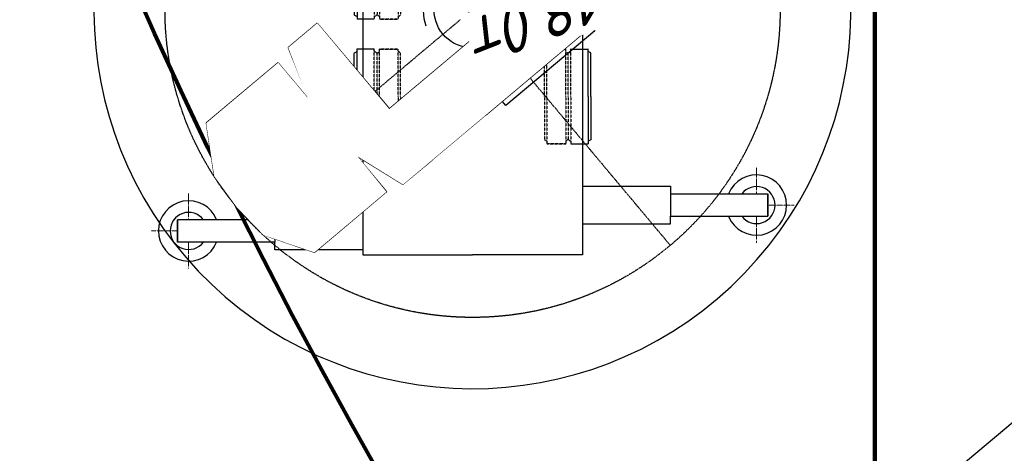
# Model space of a CAD drawing. Header units: millimetres. Extents: x 2204655785 to 2205143108, y 485765510 to 486291538.
# Tile 37 of 156: x 2204903722 to 2204914126, y 486181588 to 486186163. Entities that reach past the tile are written whole.
import ezdxf
from ezdxf.enums import TextEntityAlignment as Align
from ezdxf.lldxf.tags import DXFTag

# ---------------------------------------------------------------- set-up
doc = ezdxf.new("R2010")
doc.units = ezdxf.units.MM
for name, pattern in [('ACAD_ISO04W100', [30, 24, -3, 0, -3]), ('DASHED2', [9.524999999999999, 6.35, -3.175]), ('НЕВИДИМАЯ', [9.524999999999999, 6.35, -3.175]), ('НЕВИДИМАЯX2', [19.049999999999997, 12.7, -6.35]), ('осевая', [50.800000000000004, 31.75, -6.35, 6.35, -6.35]), ('ОСЕВАЯ2', [28.575000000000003, 19.05, -3.175, 3.175, -3.175])]:
    doc.linetypes.add(name, pattern=pattern)
for name, color, linetype in [('3', 7, 'Continuous'), ('ППР_Автокран', 7, 'Continuous'), ('ППР_Автокран СКАТ-40', 7, 'Continuous'), ('ППР_Автокран_Линия предупреждения', 1, 'Continuous'), ('ППР_Автокран_Опасная зона', 1, 'Continuous'), ('ППР_Автокран_Стрела', 7, 'Continuous'), ('ППР_Автокран_Стрела_15м', 7, 'Continuous'), ('ППР_Дороги рабочие', 30, 'Continuous'), ('ППР_Опасная зона от крана', 1, 'Continuous'), ('ППР_Разрез', 5, 'Continuous'), ('ППР_Стрела', 7, 'Continuous')]:
    doc.layers.add(name, color=color, linetype=linetype)
doc.layers.add('4', color=240, linetype='ACAD_ISO04W100', lineweight=15)
doc.styles.add('ППРк_М1-1', font='GOST_Common Italic.ttf', dxfattribs={"height": 800})
doc.styles.add('ППРк_М1-1кран', font='GOST_Common Italic.ttf', dxfattribs={"width": 0.8, "height": 600})
tags = doc.linetypes.add('опасная зона_Кран', pattern='A,30,-8,4,-8,30,-8,4,-8,30,-8,4,[230,Bbox.shx,S=2.5,R=0,X=0,Y=-10],-6', length=148).pattern_tags.tags
tags[24] = DXFTag(74, 5)
doc.dimstyles.new('ППРк_М1-1', dxfattribs={"dimtxt": 800, "dimasz": 550, "dimexe": 1.5, "dimexo": 0.675, "dimgap": 100, "dimtad": 1, "dimdec": 1, "dimlfac": 0.001, "dimzin": 1, "dimtxsty": 'ППРк_М1-1', "dimblk": 'OBLIQUE', "dimcen": 250, "dimclrd": 256, "dimclre": 256, "dimclrt": 256, "dimadec": 0, "dimazin": 0, "dimtfac": 1, "dimtdec": 1, "dimtmove": 0, "dimatfit": 3, "dimfxl": 1, "dimtfill": 1, "dimfrac": 2, "dimarcsym": 0})

# ---------------------------------------------------------------- blocks, each defined once
blk = doc.blocks.new('*U374')
at = {"layer": 'ППР_Опасная зона от крана', "linetype": 'опасная зона_Кран', "lineweight": 80, "ltscale": 100}
blk.add_arc((135.0000000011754, -2.756905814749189e-12), 54570, 90, 270, dxfattribs=at)
at = {"style": 'ППРк_М1-1', "width": 0.8}
for tag, p, height, flags in [('ОПАСНАЯ_ЗОНА', (25480.86349566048, 21929.54864936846), 800, 1), ('ОТЛЕТ_ГРУЗА', (25413.71794504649, 20678.22478634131), 800, 1), ('Кол-во_элементов', (2695.658620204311, -1978.247657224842), 1200, 8)]:
    blk.add_attdef(tag, p, '', height=height, dxfattribs=dict(at, flags=flags))
at = {"style": 'ППРк_М1-1', "width": 0.8, "flags": 8}
blk.add_attdef('МАРКА_КРАНА', text='', height=1200, dxfattribs=at).set_placement((8837.500000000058, 818.1705151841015), align=Align.CENTER)
blk.add_attdef('ВЫСОТА', text='', height=1200, dxfattribs=at).set_placement((9134.892518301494, -8454.019769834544), align=Align.MIDDLE_CENTER)
at = {"layer": 'Defpoints', "style": 'ППРк_М1-1', "width": 0.8, "flags": 1}
for tag, p in [('МАКСИМАЛЬНАЯ_ДЛИНА_ГРУЗА', (25470.43245178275, 19233.21998733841)), ('ШИРИНА_ГРУЗА', (25397.00754551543, 17803.51326374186))]:
    blk.add_attdef(tag, p, '', height=800, dxfattribs=at)
at = {"layer": 'ППР_Разрез', "style": 'ППРк_М1-1кран', "width": 0.8, "flags": 8}
for tag, p in [('РАЗРЕЗ2', (-1027.850051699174, 55181.16719955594)), ('РАЗРЕЗ', (-1731.871232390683, -54129.29106883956))]:
    blk.add_attdef(tag, p, '', height=800, dxfattribs=at)
at = {"layer": 'ППР_Стрела', "style": 'ППРк_М1-1кран', "width": 0.8, "flags": 8}
for tag, p, rotation in [('ВЫСОТА_КРЮКА_ГОРИЗ', (-22781.63655580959, 24557.60636817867), 317.0000000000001), ('ВЫСОТА_КРЮКА_НАКЛ', (-23522.05852620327, 23711.3998985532), 317.0000000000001), ('ГАБАРИТ_СТРЕЛЫ', (-25019.84159903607, 21408.71984927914), 317), ('ВЫЛЕТ', (-19745.37605332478, 16966.5384373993), 317)]:
    blk.add_attdef(tag, p, '', height=800, rotation=rotation, dxfattribs=at)
blk = doc.blocks.new('*U443')
at = {"layer": 'ППР_Опасная зона от крана', "linetype": 'опасная зона_Кран', "lineweight": 80, "ltscale": 100}
blk.add_arc((135.0000000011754, -2.756905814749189e-12), 50270, 90, 270, dxfattribs=at)
at = {"layer": 'ППР_Стрела', "linetype": 'НЕВИДИМАЯX2', "lineweight": 50, "ltscale": 100}
blk.add_arc((135.000000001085, 8.731149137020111e-11), 38700, 90, 270, dxfattribs=at)
at = {"layer": 'ППР_Стрела', "linetype": 'Continuous', "lineweight": 100}
blk.add_arc((135.000000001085, 8.731149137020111e-11), 30700, 90, 270, dxfattribs=at)
at = {"style": 'ППРк_М1-1', "width": 0.8}
for tag, p, height, flags in [('ОПАСНАЯ_ЗОНА', (25480.86349566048, 21929.54864936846), 800, 1), ('ОТЛЕТ_ГРУЗА', (25413.71794504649, 20678.22478634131), 800, 1), ('Кол-во_элементов', (2695.658620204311, -1978.247657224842), 1200, 8)]:
    blk.add_attdef(tag, p, '', height=height, dxfattribs=dict(at, flags=flags))
at = {"style": 'ППРк_М1-1', "width": 0.8, "flags": 8}
blk.add_attdef('МАРКА_КРАНА', text='', height=1200, dxfattribs=at).set_placement((8837.500000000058, 818.1705151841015), align=Align.CENTER)
blk.add_attdef('ВЫСОТА', text='', height=1200, dxfattribs=at).set_placement((9134.892518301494, -8454.019769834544), align=Align.MIDDLE_CENTER)
at = {"layer": 'Defpoints', "style": 'ППРк_М1-1', "width": 0.8, "flags": 1}
for tag, p in [('МАКСИМАЛЬНАЯ_ДЛИНА_ГРУЗА', (25470.43245178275, 19233.21998733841)), ('ШИРИНА_ГРУЗА', (25397.00754551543, 17803.51326374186))]:
    blk.add_attdef(tag, p, '', height=800, dxfattribs=at)
at = {"layer": 'ППР_Разрез', "style": 'ППРк_М1-1кран', "width": 0.8, "flags": 8}
for tag, p in [('РАЗРЕЗ2', (-1027.850051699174, 55181.16719955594)), ('РАЗРЕЗ', (-1731.871232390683, -54129.29106883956))]:
    blk.add_attdef(tag, p, '', height=800, dxfattribs=at)
at = {"layer": 'ППР_Стрела', "style": 'ППРк_М1-1кран', "width": 0.8, "flags": 8}
for tag, p, rotation in [('ВЫСОТА_КРЮКА_ГОРИЗ', (-19652.88990890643, 21607.87003767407), 317.0000000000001), ('ГАБАРИТ_СТРЕЛЫ', (-25019.84159903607, 21408.71984927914), 317), ('ВЫСОТА_КРЮКА_НАКЛ', (-20393.31187930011, 20761.66356804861), 317.0000000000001), ('ВЫЛЕТ', (-16616.62940642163, 14016.80210689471), 317)]:
    blk.add_attdef(tag, p, '', height=800, rotation=rotation, dxfattribs=at)
blk = doc.blocks.new('Поворотная СКАТ-40')
at = {"linetype": 'осевая', "lineweight": 18, "ltscale": 60}
for p, q in [((53757.7395195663, -2098111.622490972), (53757.73951819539, -2748111.622488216)), ((-271242.3154865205, -2423111.622489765), (378757.6845117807, -2423111.622490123))]:
    blk.add_line(p, q, dxfattribs=at)
at = {"lineweight": 30}
for p, q in [((-121361.6049969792, -2328788.244638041), (-138985.9508724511, -2382369.933435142)), ((-121361.6049969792, -2328788.244638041), (-81242.26048183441, -2328788.244638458)), ((-81242.26048201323, -2423111.622489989), (-81242.26048183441, -2328788.244638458)), ((-239084.2892567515, -2334139.622196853), (-268425.0482227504, -2382369.933433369)), ((-139717.9993321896, -2334139.622197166), (-239084.2892567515, -2334139.622196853)), ((-139717.9993332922, -2382369.93343462), (-139717.9993321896, -2334139.622197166)), ((-268425.0482227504, -2382369.933433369), (-81242.26048147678, -2382369.933433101)), ((-81242.26048201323, -2423111.622489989), (-81242.26048111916, -2517435.000340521)), ((138246.7732855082, -2441618.130490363), (138246.7732873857, -2523467.881794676)), ((132977.4743333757, -2447083.862468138), (-81242.26048108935, -2447083.862468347)), ((99488.90602716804, -2447083.862470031), (99488.90602844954, -2517435.000340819)), ((104758.2049810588, -2447083.862469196), (104758.2049802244, -2517435.000342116)), ((132977.474332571, -2517435.000341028), (132977.4743333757, -2447083.862468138)), ((-239084.2892569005, -2512083.622782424), (-268425.0482217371, -2463853.311545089)), ((-268425.0482217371, -2463853.311545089), (-81242.2604804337, -2463853.311544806)), ((-139717.9993343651, -2463853.31154421), (-139717.9993323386, -2512083.622782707)), ((-121361.6049962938, -2517435.000340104), (-138985.950873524, -2463853.311544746)), ((-139717.9993323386, -2512083.622782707), (-239084.2892569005, -2512083.622782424)), ((-7399.861785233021, -2517435.000342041), (-121361.6049970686, -2517435.000341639)), ((-81242.26048111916, -2517435.000340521), (-121361.6049962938, -2517435.000340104)), ((-7399.861785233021, -2517435.000342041), (132977.474332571, -2517435.000341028)), ((15424.01787409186, -2523467.881795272), (15424.01787394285, -2517435.000341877)), ((138246.7732873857, -2523467.881794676), (15424.01787248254, -2523467.881794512))]:
    blk.add_line(p, q, dxfattribs=at)
at = {"linetype": 'НЕВИДИМАЯ', "ltscale": 60}
blk.add_circle((53757.68451106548, -2423111.622489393), 325000.0000000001, dxfattribs=at)
at = {"lineweight": 30}
for centre, radius, start, end in [((53757.73951989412, -2423111.622489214), 52303.17536855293, 20.72184338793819, 159.2781569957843), ((24757.68451187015, -2423111.622489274), 296000.0000000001, 172.0886447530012, 187.9113546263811)]:
    blk.add_arc(centre, radius, start, end, dxfattribs=at)
blk = doc.blocks.new('ХОДОВАЯ В ПЛАНЕ СКАТ-40')
at = {"lineweight": 30}
for p, q in [((-249613.390329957, 311828.1029844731), (-273269.5962970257, 311828.1029844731)), ((-273269.5962970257, 209077.9770115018), (-273269.5962970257, 311828.1029844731)), ((-273269.5962970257, 311828.1029844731), (-249613.390329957, 311828.1029844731)), ((-249613.390329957, 209077.9770115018), (-249613.390329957, 311828.1029844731)), ((218386.6096730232, 311828.1029844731), (194730.4037029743, 311828.1029844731)), ((194730.4037029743, 209077.9770115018), (194730.4037029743, 311828.1029844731)), ((194730.4037029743, 311828.1029844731), (218386.6096730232, 311828.1029844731)), ((218386.6096730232, 209077.9770115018), (218386.6096730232, 311828.1029844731)), ((-281339.7869561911, 116059.0626129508), (-281339.7869561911, 209077.9770115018)), ((-281339.7869561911, 209077.9770115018), (-273269.5962970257, 209077.9770115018)), ((-273269.5962970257, 209077.9770115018), (-249613.390329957, 209077.9770115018)), ((-241543.1996737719, 209077.9770115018), (-249613.390329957, 209077.9770115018)), ((-241543.1996737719, 116059.0626129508), (-241543.1996737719, 209077.9770115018)), ((186660.2130467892, 116059.0626129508), (186660.2130467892, 209077.9770115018)), ((186660.2130467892, 209077.9770115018), (194730.4037029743, 209077.9770115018)), ((194730.4037029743, 209077.9770115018), (218386.6096730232, 209077.9770115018)), ((226456.8003292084, 209077.9770115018), (218386.6096730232, 209077.9770115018)), ((226456.8003292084, 116059.0626129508), (226456.8003292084, 209077.9770115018)), ((-475138.673276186, 116059.0626129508), (258916.9256474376, 116059.0626129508)), ((258916.9256474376, 116059.0626129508), (258916.9256474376, 9.387731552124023e-07)), ((258916.9256474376, -116059.0633934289), (258916.9256474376, 9.387731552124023e-07)), ((-475138.673276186, -116059.0633934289), (258916.9256474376, -116059.0633934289)), ((-254039.7869561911, -116059.0633934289), (-254039.7869561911, -209077.9777919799)), ((-214243.1996737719, -116059.0633934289), (-214243.1996737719, -209077.9777919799)), ((213960.2130438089, -116059.0633934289), (213960.2130438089, -209077.9777919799)), ((253756.8003262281, -116059.0633934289), (253756.8003262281, -209077.9777919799)), ((-254039.7869561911, -209077.9777919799), (-245969.5962970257, -209077.9777919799)), ((-245969.5962970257, -209077.9777919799), (-222313.390329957, -209077.9777919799)), ((-245969.5962970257, -209077.9777919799), (-245969.5962970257, -311828.1029840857)), ((-214243.1996737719, -209077.9777919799), (-222313.390329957, -209077.9777919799)), ((-222313.390329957, -209077.9777919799), (-222313.390329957, -311828.1029840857)), ((213960.2130438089, -209077.9777919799), (222030.4037029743, -209077.9777919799)), ((222030.4037029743, -209077.9777919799), (245686.6096730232, -209077.9777919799)), ((222030.4037029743, -209077.9777919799), (222030.4037029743, -311828.1029840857)), ((253756.8003262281, -209077.9777919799), (245686.6096730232, -209077.9777919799)), ((245686.6096730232, -209077.9777919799), (245686.6096730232, -311828.1029840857)), ((-222313.390329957, -311828.1029840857), (-245969.5962970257, -311828.1029840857)), ((-245969.5962970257, -311828.1029840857), (-222313.390329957, -311828.1029840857)), ((245686.6096730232, -311828.1029840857), (222030.4037029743, -311828.1029840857)), ((222030.4037029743, -311828.1029840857), (245686.6096730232, -311828.1029840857))]:
    blk.add_line(p, q, dxfattribs=at)
for p, q in [((-592312.7563830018, 142209.427752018), (-589939.1524299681, 145000.0000009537)), ((-592312.7563830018, 128723.6294847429), (-592312.7563830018, 142209.427752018)), ((-589939.1524299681, 145000.0000009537), (-590438.9798718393, 126849.8529735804)), ((-590438.9798718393, 126849.8529735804), (-592312.7563830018, 128723.6294847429)), ((-590438.9798718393, 122032.840838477), (-590438.9798718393, 126849.8529735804)), ((-590438.9798718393, -122032.8408365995), (-590438.9798718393, -126849.8529716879)), ((-590438.9798718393, -126849.8529716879), (-592312.7563830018, -128723.6294828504)), ((-592312.7563830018, -128723.6294828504), (-592312.7563830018, -142209.4277501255)), ((-589939.1524299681, -144999.9999990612), (-590438.9798718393, -126849.8529716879)), ((-592312.7563830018, -142209.4277501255), (-589939.1524299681, -144999.9999990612))]:
    blk.add_line(p, q)
for points in [[(-618006.1362718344, 9.387731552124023e-07), (-618006.1362718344, 104565.124810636), (-604535.3269551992, 122032.8400561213), (-475138.673276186, 122032.8400561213), (-475138.673276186, 9.387731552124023e-07)], [(-618006.1362718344, 9.387731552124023e-07), (-618006.1362718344, -104565.1255911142), (-604535.3269551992, -122032.8408365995), (-475138.673276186, -122032.8408365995), (-475138.673276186, 9.387731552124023e-07)]]:
    blk.add_lwpolyline(points, dxfattribs=at)
blk.add_circle((106.5648849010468, 9.387731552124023e-07), 40755.2012714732)
for centre, radius, start, end in [((-261441.4933120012, 300000.0000009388), 31868.38409179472, 291.7868526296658, 248.2131473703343), ((206558.5066879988, 300000.0000009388), 31868.38409179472, 291.7868526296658, 248.2131473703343), ((-261441.4933120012, 300000.0000009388), 19571.44135009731, 307.1824597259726, 232.8175402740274), ((206558.5066879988, 300000.0000009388), 19571.44135009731, 307.1824597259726, 232.8175402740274), ((-234141.4933120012, -299999.9999990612), 31868.38409179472, 111.7868526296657, 68.21314737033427), ((233858.5066879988, -299999.9999990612), 31868.38409179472, 111.7868526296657, 68.21314737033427), ((-234141.4933120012, -299999.9999990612), 19571.44135009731, 127.1824597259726, 52.81754027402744), ((233858.5066879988, -299999.9999990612), 19571.44135009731, 127.1824597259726, 52.81754027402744)]:
    blk.add_arc(centre, radius, start, end, dxfattribs=at)
at = {"layer": '3', "linetype": 'ByBlock', "lineweight": 25}
for p, q in [((-504141.4933149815, 124999.9992185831), (-458833.9323376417, 124999.9992185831)), ((-458833.9323376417, 124999.9992185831), (-458344.1445593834, 124920.9962883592)), ((-458344.1445593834, 124920.9962883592), (-456795.0493280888, 122032.8340703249)), ((-324141.4933149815, 124999.9992185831), (-278833.9323376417, 124999.9992185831)), ((-278833.9323376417, 124999.9992185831), (-278344.1445593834, 124920.9962883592)), ((-278344.1445593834, 124920.9962883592), (-276795.0493280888, 122032.8340703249)), ((-85442.72567677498, 124920.9962883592), (-86991.82090210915, 122032.8340703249)), ((-84952.93789851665, 124999.9992185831), (-85442.72567677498, 124920.9962883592)), ((-39645.37692117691, 124999.9992185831), (-84952.93789851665, 124999.9992185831)), ((-39645.37692117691, 124999.9992185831), (5662.184059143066, 124999.9992185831)), ((5662.184059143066, 124999.9992185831), (6151.97183740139, 124920.9962883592)), ((6151.97183740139, 124920.9962883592), (7701.06706571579, 122032.8340703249)), ((46061.1579324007, 124920.9962883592), (44512.06270110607, 122032.8340703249)), ((46550.94571065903, 124999.9992185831), (46061.1579324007, 124920.9962883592)), ((91858.50668799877, 124999.9992185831), (46550.94571065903, 124999.9992185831)), ((91858.50668799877, 124999.9992185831), (137166.0676653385, 124999.9992185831)), ((137166.0676653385, 124999.9992185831), (137655.8554435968, 124920.9962883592)), ((137655.8554435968, 124920.9962883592), (139204.9506719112, 122032.8340703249)), ((-504141.4933149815, 122032.8793475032), (-554182.4236665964, 122032.8314939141)), ((-554050.0026022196, 103825.7039645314), (-554050.0026022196, 122032.831620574)), ((-504141.4933149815, 122032.8793475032), (-454100.5629603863, 122032.8314939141)), ((-454232.9840247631, 103825.7039645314), (-454232.9840247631, 122032.831620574)), ((-324141.4933149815, 122032.8793475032), (-374182.4236665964, 122032.8314939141)), ((-374050.0026022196, 103825.7039645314), (-374050.0026022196, 122032.831620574)), ((-324141.4933149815, 122032.8793475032), (-274100.5629603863, 122032.8314939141)), ((-274232.9840247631, 103825.7039645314), (-274232.9840247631, 122032.831620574)), ((-39645.37692117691, 122032.8793475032), (-89686.30727279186, 122032.8314939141)), ((-89553.88620841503, 103825.7039645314), (-89553.88620841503, 122032.831620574)), ((-39645.37692117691, 122032.8793475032), (10395.55343341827, 122032.8314939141)), ((10263.13236904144, 103825.7039645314), (10263.13236904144, 122032.831620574)), ((91858.50668799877, 122032.8793475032), (41817.57633340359, 122032.8314939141)), ((41949.99739778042, 103825.7039645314), (41949.99739778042, 122032.831620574)), ((91858.50668799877, 122032.8793475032), (141899.4370396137, 122032.8314939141)), ((141767.0159752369, 103825.7039645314), (141767.0159752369, 122032.831620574)), ((-554050.0026022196, -103825.7047450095), (-554050.0026022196, -122032.8324010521)), ((-454232.9840247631, -103825.7047450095), (-454232.9840247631, -122032.8324010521)), ((-374050.0026022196, -103825.7047450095), (-374050.0026022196, -122032.8324010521)), ((-274232.9840247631, -103825.7047450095), (-274232.9840247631, -122032.8324010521)), ((-89553.88620841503, -103825.7047450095), (-89553.88620841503, -122032.8324010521)), ((10263.13236904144, -103825.7047450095), (10263.13236904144, -122032.8324010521)), ((41949.99739778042, -103825.7047450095), (41949.99739778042, -122032.8324010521)), ((141767.0159752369, -103825.7047450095), (141767.0159752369, -122032.8324010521)), ((-504141.4933149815, -122032.8801279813), (-554182.4236665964, -122032.8322743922)), ((-504141.4933149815, -122032.8801279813), (-454100.5629603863, -122032.8322743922)), ((-458344.1445593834, -124920.9970688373), (-456795.0493280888, -122032.834850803)), ((-324141.4933149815, -122032.8801279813), (-374182.4236665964, -122032.8322743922)), ((-324141.4933149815, -122032.8801279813), (-274100.5629603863, -122032.8322743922)), ((-278344.1445593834, -124920.9970688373), (-276795.0493280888, -122032.834850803)), ((-39645.37692117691, -122032.8801279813), (-89686.30727279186, -122032.8322743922)), ((-85442.72567677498, -124920.9970688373), (-86991.82090210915, -122032.834850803)), ((-39645.37692117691, -122032.8801279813), (10395.55343341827, -122032.8322743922)), ((6151.97183740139, -124920.9970688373), (7701.06706571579, -122032.834850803)), ((91858.50668799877, -122032.8801279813), (41817.57633340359, -122032.8322743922)), ((46061.1579324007, -124920.9970688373), (44512.06270110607, -122032.834850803)), ((91858.50668799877, -122032.8801279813), (141899.4370396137, -122032.8322743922)), ((137655.8554435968, -124920.9970688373), (139204.9506719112, -122032.834850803)), ((-504141.4933149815, -124999.9999990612), (-458833.9323376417, -124999.9999990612)), ((-458833.9323376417, -124999.9999990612), (-458344.1445593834, -124920.9970688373)), ((-324141.4933149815, -124999.9999990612), (-278833.9323376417, -124999.9999990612)), ((-278833.9323376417, -124999.9999990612), (-278344.1445593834, -124920.9970688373)), ((-84952.93789851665, -124999.9999990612), (-85442.72567677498, -124920.9970688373)), ((-39645.37692117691, -124999.9999990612), (-84952.93789851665, -124999.9999990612)), ((-39645.37692117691, -124999.9999990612), (5662.184059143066, -124999.9999990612)), ((5662.184059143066, -124999.9999990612), (6151.97183740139, -124920.9970688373)), ((46550.94571065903, -124999.9999990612), (46061.1579324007, -124920.9970688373)), ((91858.50668799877, -124999.9999990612), (46550.94571065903, -124999.9999990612)), ((91858.50668799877, -124999.9999990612), (137166.0676653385, -124999.9999990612)), ((137166.0676653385, -124999.9999990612), (137655.8554435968, -124920.9970688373))]:
    blk.add_line(p, q, dxfattribs=at)
at = {"layer": '3', "linetype": 'DASHED2', "lineweight": 25, "ltscale": 40}
for p, q in [((-504141.4933149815, 103826.6671189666), (-554182.4236665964, 103826.6671189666)), ((-554050.0026022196, 78890.00007748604), (-554050.0026022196, 98504.48283046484)), ((-554050.0026022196, 98504.48283046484), (-554050.0026022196, 78574.0491309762)), ((-549571.1442028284, 100937.5299805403), (-551740.9836118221, 103826.6671189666)), ((-549571.1442028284, 100937.5299805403), (-551180.2819525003, 98504.48283046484)), ((-504141.4933149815, 100937.5299805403), (-549571.1442028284, 100937.5299805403)), ((-504141.4933149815, 103826.6671189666), (-454100.5629603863, 103826.6671189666)), ((-504141.4933149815, 100937.5299805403), (-458711.8424241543, 100937.5299805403)), ((-504141.4933149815, 98504.48283046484), (-454232.9840247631, 98504.48283046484)), ((-458711.8424241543, 100937.5299805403), (-456542.0030151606, 103826.6671189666)), ((-458711.8424241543, 100937.5299805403), (-457102.7046744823, 98504.48283046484)), ((-454232.9840247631, 78890.00007748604), (-454232.9840247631, 98504.48283046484)), ((-454232.9840247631, 98504.48283046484), (-454232.9840247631, 78574.0491309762)), ((-324141.4933149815, 103826.6671189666), (-374182.4236665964, 103826.6671189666)), ((-374050.0026022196, 78890.00007748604), (-374050.0026022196, 98504.48283046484)), ((-374050.0026022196, 98504.48283046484), (-374050.0026022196, 78574.0491309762)), ((-369571.1442028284, 100937.5299805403), (-371740.9836118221, 103826.6671189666)), ((-369571.1442028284, 100937.5299805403), (-371180.2819525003, 98504.48283046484)), ((-324141.4933149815, 100937.5299805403), (-369571.1442028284, 100937.5299805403)), ((-324141.4933149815, 103826.6671189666), (-274100.5629603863, 103826.6671189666)), ((-324141.4933149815, 100937.5299805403), (-278711.8424241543, 100937.5299805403)), ((-324141.4933149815, 98504.48283046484), (-274232.9840247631, 98504.48283046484)), ((-278711.8424241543, 100937.5299805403), (-276542.0030151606, 103826.6671189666)), ((-278711.8424241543, 100937.5299805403), (-277102.7046744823, 98504.48283046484)), ((-274232.9840247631, 78890.00007748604), (-274232.9840247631, 98504.48283046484)), ((-274232.9840247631, 98504.48283046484), (-274232.9840247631, 78574.0491309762)), ((-39645.37692117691, 103826.6671189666), (-89686.30727279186, 103826.6671189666)), ((-89553.88620841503, 78890.00007748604), (-89553.88620841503, 98504.48283046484)), ((-89553.88620841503, 98504.48283046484), (-89553.88620841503, 78574.0491309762)), ((-39645.37692117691, 98504.48283046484), (-89553.88620841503, 98504.48283046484)), ((-85075.02780902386, 100937.5299805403), (-87244.86721801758, 103826.6671189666)), ((-85075.02780902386, 100937.5299805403), (-86684.1655586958, 98504.48283046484)), ((-39645.37692117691, 100937.5299805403), (-85075.02780902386, 100937.5299805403)), ((-39645.37692117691, 103826.6671189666), (10395.55343341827, 103826.6671189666)), ((-39645.37692117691, 100937.5299805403), (5784.273972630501, 100937.5299805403)), ((-39645.37692117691, 98504.48283046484), (10263.13236904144, 98504.48283046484)), ((5784.273972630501, 100937.5299805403), (7954.11337864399, 103826.6671189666)), ((5784.273972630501, 100937.5299805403), (7393.411719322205, 98504.48283046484)), ((10263.13236904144, 78890.00007748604), (10263.13236904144, 98504.48283046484)), ((10263.13236904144, 98504.48283046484), (10263.13236904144, 78574.0491309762)), ((91858.50668799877, 103826.6671189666), (41817.57633340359, 103826.6671189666)), ((41949.99739778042, 78890.00007748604), (41949.99739778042, 98504.48283046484)), ((41949.99739778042, 98504.48283046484), (41949.99739778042, 78574.0491309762)), ((91858.50668799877, 98504.48283046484), (41949.99739778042, 98504.48283046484)), ((46428.85579717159, 100937.5299805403), (44259.01638817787, 103826.6671189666)), ((46428.85579717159, 100937.5299805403), (44819.71804749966, 98504.48283046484)), ((91858.50668799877, 100937.5299805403), (46428.85579717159, 100937.5299805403)), ((91858.50668799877, 103826.6671189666), (141899.4370396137, 103826.6671189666)), ((91858.50668799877, 100937.5299805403), (137288.1575758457, 100937.5299805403)), ((91858.50668799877, 98504.48283046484), (141767.0159752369, 98504.48283046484)), ((137288.1575758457, 100937.5299805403), (139457.9969848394, 103826.6671189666)), ((137288.1575758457, 100937.5299805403), (138897.2953255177, 98504.48283046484)), ((141767.0159752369, 78890.00007748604), (141767.0159752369, 98504.48283046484)), ((141767.0159752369, 98504.48283046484), (141767.0159752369, 78574.0491309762)), ((-504141.4933149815, 78574.0491309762), (-554050.0026022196, 78574.0491309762)), ((-504141.4933149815, 78574.0491309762), (-454232.9840247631, 78574.0491309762)), ((-504141.4933149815, 75998.31053555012), (-458429.8019652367, 75998.31053555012)), ((-458429.8019652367, 76087.67500460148), (-456564.9985795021, 78574.0491309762)), ((-458429.8019652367, 75998.31053555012), (-458429.8019652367, 76087.67500460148)), ((-324141.4933149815, 78574.0491309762), (-374050.0026022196, 78574.0491309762)), ((-324141.4933149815, 78574.0491309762), (-274232.9840247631, 78574.0491309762)), ((-324141.4933149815, 75998.31053555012), (-278429.8019652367, 75998.31053555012)), ((-278429.8019652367, 76087.67500460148), (-276564.9985795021, 78574.0491309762)), ((-278429.8019652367, 75998.31053555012), (-278429.8019652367, 76087.67500460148)), ((-39645.37692117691, 78574.0491309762), (-89553.88620841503, 78574.0491309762)), ((-85357.06826794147, 76087.67500460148), (-87221.8716506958, 78574.0491309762)), ((-85357.06826794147, 75998.31053555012), (-85357.06826794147, 76087.67500460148)), ((-39645.37692117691, 75998.31053555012), (-85357.06826794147, 75998.31053555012)), ((-39645.37692117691, 78574.0491309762), (10263.13236904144, 78574.0491309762)), ((-39645.37692117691, 75998.31053555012), (6066.314428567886, 75998.31053555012)), ((6066.314428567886, 76087.67500460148), (7931.117814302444, 78574.0491309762)), ((6066.314428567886, 75998.31053555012), (6066.314428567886, 76087.67500460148)), ((91858.50668799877, 78574.0491309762), (41949.99739778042, 78574.0491309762)), ((46146.81533825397, 76087.67500460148), (44282.01195251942, 78574.0491309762)), ((46146.81533825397, 75998.31053555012), (46146.81533825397, 76087.67500460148)), ((91858.50668799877, 75998.31053555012), (46146.81533825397, 75998.31053555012)), ((91858.50668799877, 78574.0491309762), (141767.0159752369, 78574.0491309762)), ((91858.50668799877, 75998.31053555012), (137570.1980347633, 75998.31053555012)), ((137570.1980347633, 76087.67500460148), (139435.0014175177, 78574.0491309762)), ((137570.1980347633, 75998.31053555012), (137570.1980347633, 76087.67500460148)), ((-504141.4933149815, -78574.04991145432), (-554050.0026022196, -78574.04991145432)), ((-554050.0026022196, -98504.48361243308), (-554050.0026022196, -78574.04991145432)), ((-554050.0026022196, -78890.00085796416), (-554050.0026022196, -98504.48361243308)), ((-504141.4933149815, -75998.31131602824), (-458429.8019652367, -75998.31131602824)), ((-504141.4933149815, -78574.04991145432), (-454232.9840247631, -78574.04991145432)), ((-458429.8019652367, -75998.31131602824), (-458429.8019652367, -76087.6757850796)), ((-458429.8019652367, -76087.6757850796), (-456564.9985795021, -78574.04991145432)), ((-454232.9840247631, -98504.48361243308), (-454232.9840247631, -78574.04991145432)), ((-454232.9840247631, -78890.00085796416), (-454232.9840247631, -98504.48361243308)), ((-324141.4933149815, -78574.04991145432), (-374050.0026022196, -78574.04991145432)), ((-374050.0026022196, -98504.48361243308), (-374050.0026022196, -78574.04991145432)), ((-374050.0026022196, -78890.00085796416), (-374050.0026022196, -98504.48361243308)), ((-324141.4933149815, -75998.31131602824), (-278429.8019652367, -75998.31131602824)), ((-324141.4933149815, -78574.04991145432), (-274232.9840247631, -78574.04991145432)), ((-278429.8019652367, -75998.31131602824), (-278429.8019652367, -76087.6757850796)), ((-278429.8019652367, -76087.6757850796), (-276564.9985795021, -78574.04991145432)), ((-274232.9840247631, -98504.48361243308), (-274232.9840247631, -78574.04991145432)), ((-274232.9840247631, -78890.00085796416), (-274232.9840247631, -98504.48361243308)), ((-39645.37692117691, -78574.04991145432), (-89553.88620841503, -78574.04991145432)), ((-89553.88620841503, -98504.48361243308), (-89553.88620841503, -78574.04991145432)), ((-89553.88620841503, -78890.00085796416), (-89553.88620841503, -98504.48361243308)), ((-85357.06826794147, -76087.6757850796), (-87221.8716506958, -78574.04991145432)), ((-39645.37692117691, -75998.31131602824), (-85357.06826794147, -75998.31131602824)), ((-85357.06826794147, -75998.31131602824), (-85357.06826794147, -76087.6757850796)), ((-39645.37692117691, -75998.31131602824), (6066.314428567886, -75998.31131602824)), ((-39645.37692117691, -78574.04991145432), (10263.13236904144, -78574.04991145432)), ((6066.314428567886, -75998.31131602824), (6066.314428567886, -76087.6757850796)), ((6066.314428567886, -76087.6757850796), (7931.117814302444, -78574.04991145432)), ((10263.13236904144, -98504.48361243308), (10263.13236904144, -78574.04991145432)), ((10263.13236904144, -78890.00085796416), (10263.13236904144, -98504.48361243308)), ((91858.50668799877, -78574.04991145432), (41949.99739778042, -78574.04991145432)), ((41949.99739778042, -98504.48361243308), (41949.99739778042, -78574.04991145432)), ((41949.99739778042, -78890.00085796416), (41949.99739778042, -98504.48361243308)), ((46146.81533825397, -76087.6757850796), (44282.01195251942, -78574.04991145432)), ((91858.50668799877, -75998.31131602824), (46146.81533825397, -75998.31131602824)), ((46146.81533825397, -75998.31131602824), (46146.81533825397, -76087.6757850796)), ((91858.50668799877, -75998.31131602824), (137570.1980347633, -75998.31131602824)), ((91858.50668799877, -78574.04991145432), (141767.0159752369, -78574.04991145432)), ((137570.1980347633, -75998.31131602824), (137570.1980347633, -76087.6757850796)), ((137570.1980347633, -76087.6757850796), (139435.0014175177, -78574.04991145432)), ((141767.0159752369, -98504.48361243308), (141767.0159752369, -78574.04991145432)), ((141767.0159752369, -78890.00085796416), (141767.0159752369, -98504.48361243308)), ((-504141.4933149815, -103826.6678994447), (-554182.4236665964, -103826.6678994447)), ((-549571.1442028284, -100937.5307610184), (-551740.9836118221, -103826.6678994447)), ((-549571.1442028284, -100937.5307610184), (-551180.2819525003, -98504.48361243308)), ((-504141.4933149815, -100937.5307610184), (-549571.1442028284, -100937.5307610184)), ((-504141.4933149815, -98504.48361243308), (-454232.9840247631, -98504.48361243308)), ((-504141.4933149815, -100937.5307610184), (-458711.8424241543, -100937.5307610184)), ((-504141.4933149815, -103826.6678994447), (-454100.5629603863, -103826.6678994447)), ((-458711.8424241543, -100937.5307610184), (-457102.7046744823, -98504.48361243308)), ((-458711.8424241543, -100937.5307610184), (-456542.0030151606, -103826.6678994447)), ((-324141.4933149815, -103826.6678994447), (-374182.4236665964, -103826.6678994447)), ((-369571.1442028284, -100937.5307610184), (-371740.9836118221, -103826.6678994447)), ((-369571.1442028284, -100937.5307610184), (-371180.2819525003, -98504.48361243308)), ((-324141.4933149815, -100937.5307610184), (-369571.1442028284, -100937.5307610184)), ((-324141.4933149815, -98504.48361243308), (-274232.9840247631, -98504.48361243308)), ((-324141.4933149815, -100937.5307610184), (-278711.8424241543, -100937.5307610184)), ((-324141.4933149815, -103826.6678994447), (-274100.5629603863, -103826.6678994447)), ((-278711.8424241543, -100937.5307610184), (-277102.7046744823, -98504.48361243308)), ((-278711.8424241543, -100937.5307610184), (-276542.0030151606, -103826.6678994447)), ((-39645.37692117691, -103826.6678994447), (-89686.30727279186, -103826.6678994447)), ((-39645.37692117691, -98504.48361243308), (-89553.88620841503, -98504.48361243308)), ((-85075.02780902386, -100937.5307610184), (-87244.86721801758, -103826.6678994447)), ((-85075.02780902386, -100937.5307610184), (-86684.1655586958, -98504.48361243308)), ((-39645.37692117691, -100937.5307610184), (-85075.02780902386, -100937.5307610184)), ((-39645.37692117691, -98504.48361243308), (10263.13236904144, -98504.48361243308)), ((-39645.37692117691, -100937.5307610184), (5784.273972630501, -100937.5307610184)), ((-39645.37692117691, -103826.6678994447), (10395.55343341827, -103826.6678994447)), ((5784.273972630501, -100937.5307610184), (7393.411719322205, -98504.48361243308)), ((5784.273972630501, -100937.5307610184), (7954.11337864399, -103826.6678994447)), ((91858.50668799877, -103826.6678994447), (41817.57633340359, -103826.6678994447)), ((91858.50668799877, -98504.48361243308), (41949.99739778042, -98504.48361243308)), ((46428.85579717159, -100937.5307610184), (44259.01638817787, -103826.6678994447)), ((46428.85579717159, -100937.5307610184), (44819.71804749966, -98504.48361243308)), ((91858.50668799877, -100937.5307610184), (46428.85579717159, -100937.5307610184)), ((91858.50668799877, -98504.48361243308), (141767.0159752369, -98504.48361243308)), ((91858.50668799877, -100937.5307610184), (137288.1575758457, -100937.5307610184)), ((91858.50668799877, -103826.6678994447), (141899.4370396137, -103826.6678994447)), ((137288.1575758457, -100937.5307610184), (138897.2953255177, -98504.48361243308)), ((137288.1575758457, -100937.5307610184), (139457.9969848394, -103826.6678994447))]:
    blk.add_line(p, q, dxfattribs=at)
at = {"layer": '3', "linetype": 'ByBlock', "lineweight": 25}
for points in [[(-504141.4933149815, 124999.9992185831), (-549449.0542923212, 124999.9992185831), (-549938.8420705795, 124920.9962883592), (-551487.9372988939, 122032.8340703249)], [(-324141.4933149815, 124999.9992185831), (-369449.0542923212, 124999.9992185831), (-369938.8420705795, 124920.9962883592), (-371487.9372988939, 122032.8340703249)], [(-504141.4933149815, -124999.9999990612), (-549449.0542923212, -124999.9999990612), (-549938.8420705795, -124920.9970688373), (-551487.9372988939, -122032.834850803)], [(-324141.4933149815, -124999.9999990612), (-369449.0542923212, -124999.9999990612), (-369938.8420705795, -124920.9970688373), (-371487.9372988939, -122032.834850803)]]:
    blk.add_lwpolyline(points, dxfattribs=at)
at = {"layer": '3', "linetype": 'DASHED2', "lineweight": 25, "ltscale": 40}
for points in [[(-504141.4933149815, 98504.48283046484), (-554050.0026022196, 98504.48283046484)], [(-324141.4933149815, 98504.48283046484), (-374050.0026022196, 98504.48283046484)], [(-504141.4933149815, 75998.31053555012), (-549853.1846647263, 75998.31053555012), (-549853.1846647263, 76087.67500460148), (-551717.9880445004, 78574.0491309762)], [(-324141.4933149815, 75998.31053555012), (-369853.1846647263, 75998.31053555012), (-369853.1846647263, 76087.67500460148), (-371717.9880445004, 78574.0491309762)], [(-504141.4933149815, -75998.31131602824), (-549853.184661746, -75998.31131602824), (-549853.184661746, -76087.6757850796), (-551717.9880445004, -78574.04991145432)], [(-324141.4933149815, -75998.31131602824), (-369853.184661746, -75998.31131602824), (-369853.184661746, -76087.6757850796), (-371717.9880445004, -78574.04991145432)], [(-504141.4933149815, -98504.48361243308), (-554050.0026022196, -98504.48361243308)], [(-324141.4933149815, -98504.48361243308), (-374050.0026022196, -98504.48361243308)]]:
    blk.add_lwpolyline(points, dxfattribs=at)
at = {"layer": '4'}
for p, q in [((-261441.4933120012, 339684.6470335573), (-261441.4933120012, 311828.1029844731)), ((206558.5066879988, 339684.6470335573), (206558.5066879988, 311828.1029844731)), ((-291177.9069130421, 300000.0000009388), (-319034.4509636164, 300000.0000009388)), ((-221756.8462823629, 300000.0000009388), (-249613.390329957, 300000.0000009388)), ((194730.4037029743, 300000.0000009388), (166873.8596553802, 300000.0000009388)), ((246243.1537176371, 300000.0000009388), (218386.6096730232, 300000.0000009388)), ((-218421.5381001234, -299999.9999990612), (-246278.0821477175, -299999.9999990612)), ((-194456.8462793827, -299999.9999990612), (-222313.390329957, -299999.9999990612)), ((222030.4037029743, -299999.9999990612), (194173.8596553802, -299999.9999990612)), ((273543.1537206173, -299999.9999990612), (245686.6096730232, -299999.9999990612)), ((-234141.4933120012, -339684.6470331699), (-234141.4933120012, -311828.1029840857)), ((233858.5066879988, -339684.6470331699), (233858.5066879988, -311828.1029840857))]:
    blk.add_line(p, q, dxfattribs=at)
at = {"layer": '4', "ltscale": 50}
for p, q in [((106.5648849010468, 53646.20504175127), (106.5648849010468, -53646.20504136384)), ((53159.5831001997, 9.387731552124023e-07), (-52946.45333337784, 9.387731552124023e-07))]:
    blk.add_line(p, q, dxfattribs=at)
blk = doc.blocks.new('СКАТ-40т')
at = {"color": 7, "linetype": 'Continuous', "xscale": 0.009999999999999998, "yscale": 0.009999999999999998, "zscale": 0.009999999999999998, "rotation": 310.0013640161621}
blk.add_blockref('Поворотная СКАТ-40', (18216.18379165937, 15987.70311846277), dxfattribs=at)
at = {"xscale": 0.01, "yscale": 0.01, "zscale": 0.01, "rotation": 180}
blk.add_blockref('ХОДОВАЯ В ПЛАНЕ СКАТ-40', (1.066201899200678, -5.484209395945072e-06), dxfattribs=at)
blk.add_wipeout([(-1758.9160321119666, 2729.903992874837), (-1200.8536795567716, 2815.172489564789), (-562.1213585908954, 2053.997753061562), (-931.5795971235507, 1743.9704927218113), (-403.1322710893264, 1947.7813911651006), (-145.24277901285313, 1640.4555212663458), (-1590.3318999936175, 427.82314658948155), (-1848.2213920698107, 735.14901646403), (-1551.060367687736, 1214.5828698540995), (-1925.2242565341, 910.1633139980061), (-2563.956577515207, 1671.3380504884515), (-2383.102452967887, 2206.1240745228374), (-2089.1187889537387, 2489.595132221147)])
blk.add_wipeout([(325.59529620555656, -760.9412192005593), (-213.31492045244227, -1213.1624464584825), (-1590.3318999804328, 427.82314660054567), (-1051.4216833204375, 880.0443738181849)])
blk = doc.blocks.new('*D781')
at = {"layer": 'ППР_Автокран_Стрела', "lineweight": -2, "transparency": 16777216}
for p, q in [((-14.1032766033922, -4.214097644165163), (-3070.526717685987, -1207.092719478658)), ((-13.85608016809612, -4.842205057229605), (-13.55395119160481, -5.609891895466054)), ((-3721.650171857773, -1464.072685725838), (-3721.348042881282, -1464.840372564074))]:
    blk.add_line(p, q, dxfattribs=at)
at = {"layer": 'ППР_Автокран_Стрела', "transparency": 16777216}
blk.add_solid([(-3113.252027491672, -1098.530944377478), (-3027.801407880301, -1315.654494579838), (-3721.89736829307, -1463.444578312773)], dxfattribs=at)
at = {"layer": 'ППР_Автокран_Стрела', "transparency": 16777216, "insert": (-2174.171940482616, -477.5849651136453), "char_height": 800, "attachment_point": 5, "rotation": 21.482494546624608, "style": 'ППРк_М1-1', "bg_fill": 3, "box_fill_scale": 1.1, "bg_fill_color": 256, "bg_fill_true_color": 13158600, "bg_fill_transparency": 0}
blk.add_mtext('{\\H0.625x;R=4м   Q=18.0т}', dxfattribs=at)
at = {"layer": 'Defpoints', "color": 0, "transparency": 16777216}
for p in [(-14.10327660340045, -4.214097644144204), (-3721.897368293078, -1463.444578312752), (-3721.89736829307, -1463.444578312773)]:
    blk.add_point(p, dxfattribs=at)
blk = doc.blocks.new('_None')
blk = doc.blocks.new('*U778')
at = {"layer": 'ППР_Автокран_Стрела', "lineweight": 50}
blk.add_arc((-3.648832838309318, 4.558646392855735), 18000, 319.7868410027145, 219.7864304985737, dxfattribs=at)
at = {"layer": 'ППР_Автокран_Стрела_15м', "linetype": 'DASHED2', "lineweight": 35}
blk.add_arc((0.2172133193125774, 1.421839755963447), 15000, 319.786202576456, 219.7674369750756, dxfattribs=at)
at = {"rotation": 270}
blk.add_blockref('СКАТ-40т', (-3.752403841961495, 4.472284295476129), dxfattribs=at)
at = {"layer": 'ППР_Автокран'}
blk.add_arc((-1.769106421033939, 6.4689277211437), 4000, 319.7441087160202, 219.7843405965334, dxfattribs=at)
at = {"layer": 'ППР_Автокран_Линия предупреждения', "color": 1, "linetype": 'ОСЕВАЯ2', "ltscale": 100}
blk.add_line((29.42255829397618, 9142.433665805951), (-17226.21057030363, -5228.35327711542), dxfattribs=at)
at = {"layer": 'ППР_Автокран_Опасная зона', "color": 1, "linetype": 'опасная зона_Кран', "lineweight": 80, "ltscale": 100}
blk.add_arc((-3.648832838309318, 4.558646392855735), 29000, 319.7885373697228, 219.7881119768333, dxfattribs=at)
at = {"layer": 'ППР_Автокран_Стрела'}
dim = blk.add_linear_dim(base=(-3721.89736829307, -1463.444578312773), p1=(-14.10327660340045, -4.214097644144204), p2=(-3721.897368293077, -1463.444578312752), angle=201.4824945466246, text='{\\H0.625x;R=4м   Q=18.0т}', dimstyle='ППРк_М1-1', override={"dimasz": 700, "dimblk1": 'None', "dimsah": 1}, dxfattribs=at)
dim.commit()
dim.dimension.update_dxf_attribs({"geometry": '*D781', "text_midpoint": (-2045.787933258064, -803.7990003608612), "dimtype": 161})

msp = doc.modelspace()

# ---------------------------------------------------------------- block references
msp.add_blockref('*U374', (2204954762.065516, 486208475.7545233))

# ---------------------------------------------------------------- next in the draw order: block references
at = {"rotation": 270}
msp.add_blockref('*U443', (2204922508.321666, 486164273.5441123), dxfattribs=at)

# ---------------------------------------------------------------- next in the draw order: block references
at = {"layer": 'ППР_Автокран СКАТ-40', "rotation": 180}
msp.add_blockref('*U778', (2204908503.750471, 486186276.0440883), dxfattribs=at)

# ---------------------------------------------------------------- next in the draw order: linework, layer by layer
msp.add_lwpolyline([(2204966658.324996, 486112028.5441123), (2204931258.321666, 486112028.5441123, -0.414213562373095), (2204919258.321666, 486124028.5441123), (2204919258.321666, 486131028.5441123), (2204915258.321666, 486131028.5441123), (2204915258.321667, 486149956.6111677), (2204900258.321666, 486149956.6111677), (2204900258.321666, 486170462.8221175), (2204903758.321666, 486172483.5480598), (2204903758.321666, 486181483.5480597), (2204912758.321666, 486181483.5480596), (2204912758.321667, 486222322.1140395, -0.1355335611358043), (2204914458.734195, 486228479.9138016), (2204918556.310516, 486235333.5542856, -0.2638665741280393), (2204928855.897987, 486241175.7545232)], format="xyb")
at = {"layer": 'ППР_Дороги рабочие', "lineweight": 100}
msp.add_line((2204912758.321667, 486222322.1140395), (2204912758.321666, 486181483.5480598), dxfattribs=at)

doc.saveas('drawing.dxf')
